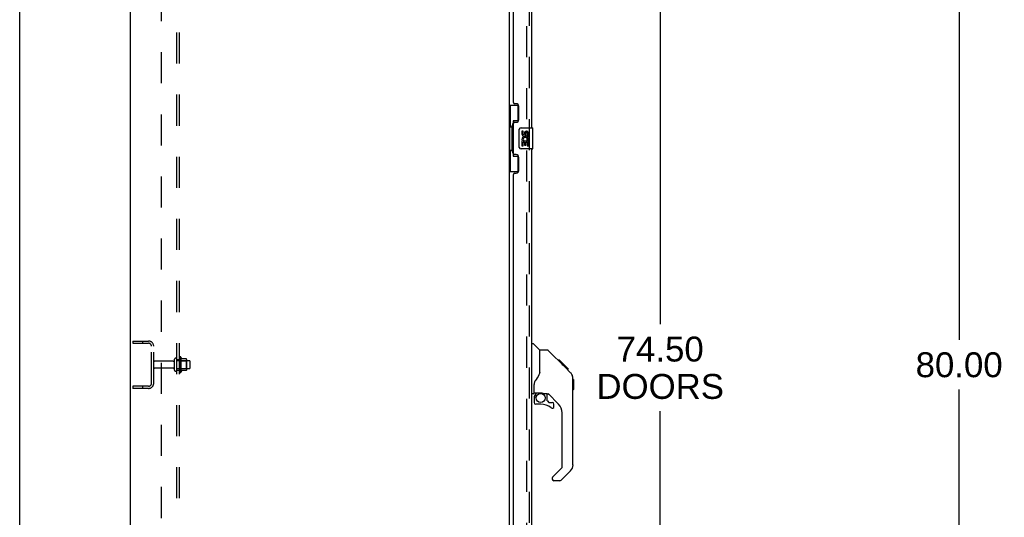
# Model space of a CAD drawing. Header units: inches. Extents: x 0 to 268, y 0 to 174.
# Tile 6 of 79: x 0 to 47, y 81 to 105. Entities that reach past the tile are written whole.
import ezdxf

# ---------------------------------------------------------------- set-up
doc = ezdxf.new("R2010")
doc.units = ezdxf.units.IN
doc.header["$LTSCALE"] = 14.749625
doc.header["$MEASUREMENT"] = 0
doc.linetypes.add('HIDDEN', pattern=[0.2, 0.1, -0.1])
doc.layers.get('0').update_dxf_attribs({"linetype": 'CONTINUOUS'})
for name, color, linetype in [('DEFAULT_2', 8, 'HIDDEN'), ('DIMENSIONS', 7, 'CONTINUOUS'), ('LEFTHAND_DOOR_ASSEMBLY', 7, 'CONTINUOUS'), ('RIGHTHAND_DOOR_ASSEMBLY', 7, 'CONTINUOUS'), ('SUBPANEL', 7, 'CONTINUOUS')]:
    doc.layers.add(name, color=color, linetype=linetype)
doc.styles.get("Standard").update_dxf_attribs({"font": 'arial.ttf'})
doc.dimstyles.new('DIMSTYLE_1', dxfattribs={"dimtxt": 1.183125, "dimasz": 1.5775, "dimexe": 0.09, "dimexo": 0.07, "dimgap": 0.0375, "dimtad": 0, "dimtih": 1, "dimtoh": 1, "dimzin": 4, "dimdsep": 46, "dimtxsty": 'Standard', "dimblk": '_FILLED', "dimblk1": '_FILLED', "dimblk2": '_FILLED', "dimcen": 0.09, "dimadec": 3, "dimazin": 1, "dimtfac": 1, "dimtdec": 3, "dimtofl": 0, "dimtmove": 0, "dimatfit": 3, "dimldrblk": '_FILLED', "dimfxl": 0, "dimtolj": 1, "dimtzin": 4, "dimarcsym": 0})

# ---------------------------------------------------------------- blocks, each defined once
blk = doc.blocks.new('_FILLED')
at = {"color": 0, "linetype": 'ByBlock'}
blk.add_solid([(0, 0), (-1, 0.2), (-1, -0.2)], dxfattribs=at)
blk = doc.blocks.new('*D7')
at = {"layer": 'DIMENSIONS', "color": 2, "linetype": 'Continuous'}
for p, q in [((25.18, 125.526), (31.855, 125.526)), ((30.435, 125.526), (30.435, 90.204)), ((30.435, 51.026), (30.435, 86.064)), ((25.18, 51.026), (31.855, 51.026))]:
    blk.add_line(p, q, dxfattribs=at)
at = {"layer": 'DIMENSIONS', "color": 2, "linetype": 'Continuous', "xscale": 1.5775, "yscale": 1.5775, "zscale": 1.5775}
for p, rotation in [((30.435, 125.526), 90), ((30.435, 51.026), 270)]:
    blk.add_blockref('_FILLED', p, dxfattribs=dict(at, rotation=rotation))
at = {"layer": 'DIMENSIONS', "color": 2, "linetype": 'Continuous', "insert": (30.435, 89.613), "char_height": 1.1831, "width": 6.05197, "attachment_point": 2, "line_spacing_factor": 0.9}
blk.add_mtext('74.50\\PDOORS', dxfattribs=at)
blk = doc.blocks.new('*D15')
at = {"layer": 'DIMENSIONS', "color": 2, "linetype": 'Continuous'}
for p, q in [((46.716, 128.276), (43.22, 128.276)), ((44.64, 128.276), (44.64, 89.46)), ((44.64, 48.276), (44.64, 87.093)), ((46.716, 48.276), (43.22, 48.276))]:
    blk.add_line(p, q, dxfattribs=at)
at = {"layer": 'DIMENSIONS', "color": 2, "linetype": 'Continuous', "xscale": 1.5775, "yscale": 1.5775, "zscale": 1.5775}
for p, rotation in [((44.64, 128.276), 90), ((44.64, 48.276), 270)]:
    blk.add_blockref('_FILLED', p, dxfattribs=dict(at, rotation=rotation))
at = {"layer": 'DIMENSIONS', "color": 2, "linetype": 'Continuous', "insert": (44.64, 88.868), "char_height": 1.1831, "width": 4.13434, "attachment_point": 2, "line_spacing_factor": 0.9}
blk.add_mtext('80.00', dxfattribs=at)

msp = doc.modelspace()

# ---------------------------------------------------------------- linework, layer by layer
at = {"color": 7, "linetype": 'Continuous'}
msp.add_line((0, 0), (0, 173.525), dxfattribs=at)
at = {"color": 3, "linetype": 'Continuous'}
for p, q in [((5.265, 48.38), (5.265, 128.172)), ((23.265, 124.828), (23.265, 51.724))]:
    msp.add_line(p, q, dxfattribs=at)
at = {"layer": 'DEFAULT_2', "color": 8, "linetype": 'HIDDEN'}
for p, q in [((24.077, 125.011), (24.077, 51.542)), ((5.369, 89.401), (5.369, 89.297)), ((5.369, 89.401), (6.122, 89.401)), ((5.839, 89.401), (5.839, 89.297)), ((5.369, 89.297), (6.122, 89.297)), ((6.265, 87.398), (6.265, 89.155)), ((6.369, 87.398), (6.369, 89.155)), ((7.296, 88.441), (6.399, 88.441)), ((7.359, 88.019), (7.359, 88.534)), ((7.469, 88.019), (7.469, 88.534)), ((8.064, 88.464), (7.469, 88.464)), ((7.594, 88.611), (7.594, 87.942)), ((7.614, 88.46), (7.594, 88.48)), ((7.614, 88.46), (7.614, 88.093)), ((7.614, 88.46), (7.91, 88.46)), ((7.664, 88.632), (7.664, 87.921)), ((7.919, 88.554), (7.692, 88.554)), ((7.91, 88.46), (7.93, 88.48)), ((7.91, 88.46), (7.91, 88.093)), ((7.93, 88.532), (7.93, 88.021)), ((8.094, 88.119), (8.094, 88.434)), ((7.296, 88.111), (6.399, 88.111)), ((8.064, 88.089), (7.469, 88.089)), ((7.614, 88.093), (7.594, 88.073)), ((7.614, 88.093), (7.91, 88.093)), ((7.919, 87.999), (7.692, 87.999)), ((7.91, 88.093), (7.93, 88.073)), ((5.369, 87.255), (5.369, 87.151)), ((6.122, 87.255), (5.369, 87.255)), ((6.122, 87.151), (5.369, 87.151)), ((5.839, 87.255), (5.839, 87.151))]:
    msp.add_line(p, q, dxfattribs=at)
for centre, radius, start, end in [((6.122, 89.155), 0.246, 0, 90), ((6.122, 89.155), 0.142, 0, 90), ((6.399, 88.411), 0.03, 90, 180), ((7.296, 88.504), 0.0625, 270, 360), ((7.414, 88.534), 0.055, 360, 180), ((7.632, 88.611), 0.0384, 34.4497, 180), ((7.064, 88.276), 0.698, 23.9679, 30.6631), ((7.71, 88.564), 0.01, 203.9679, 270), ((7.919, 88.544), 0.01, 5.1938, 90), ((7.789, 88.532), 0.141, 0, 5.2081), ((8.064, 88.434), 0.03, 360, 90), ((6.399, 88.141), 0.03, 180, 270), ((7.296, 88.049), 0.0625, 0, 90), ((7.414, 88.019), 0.055, 180, 0), ((7.064, 88.276), 0.698, 329.3369, 336.0321), ((7.71, 87.989), 0.01, 90, 156.0321), ((7.919, 88.009), 0.01, 270, 354.8062), ((7.789, 88.021), 0.141, 354.7919, 360), ((8.064, 88.119), 0.03, 270, 0), ((7.632, 87.942), 0.0384, 180, 325.5503), ((6.122, 87.398), 0.246, 270, 360), ((6.122, 87.398), 0.142, 270, 360)]:
    msp.add_arc(centre, radius, start, end, dxfattribs=at)
at = {"layer": 'LEFTHAND_DOOR_ASSEMBLY', "color": 8, "linetype": 'HIDDEN'}
msp.add_line((24.219, 51.273), (24.219, 125.28), dxfattribs=at)
at = {"layer": 'LEFTHAND_DOOR_ASSEMBLY', "color": 3, "linetype": 'Continuous'}
for p, q in [((24.323, 120.026), (24.323, 99.526)), ((23.469, 100.734), (23.469, 118.819)), ((23.589, 100.674), (23.529, 100.674)), ((23.719, 99.924), (23.719, 100.544)), ((23.469, 98.319), (23.469, 99.734)), ((23.529, 99.794), (23.589, 99.794)), ((23.589, 98.259), (23.529, 98.259)), ((24.323, 98.526), (24.323, 78.026)), ((23.719, 97.509), (23.719, 98.129)), ((23.469, 79.234), (23.469, 97.319)), ((23.529, 97.379), (23.589, 97.379))]:
    msp.add_line(p, q, dxfattribs=at)
at = {"layer": 'LEFTHAND_DOOR_ASSEMBLY', "color": 7, "linetype": 'Continuous'}
for p, q in [((23.265, 100.601), (23.705, 100.601)), ((23.304, 100.601), (23.304, 99.576)), ((23.669, 100.601), (23.669, 99.822)), ((23.442, 99.866), (23.442, 98.186)), ((23.669, 99.866), (23.442, 99.866)), ((23.282, 99.576), (23.282, 98.476)), ((23.282, 99.576), (23.405, 99.576)), ((23.405, 99.607), (23.405, 99.627)), ((23.405, 98.476), (23.405, 99.576)), ((23.728, 98.626), (23.728, 99.426)), ((23.828, 99.526), (24.368, 99.526)), ((23.865, 99.372), (23.865, 99.236)), ((23.928, 99.372), (23.865, 99.372)), ((23.928, 99.236), (23.928, 99.372)), ((23.993, 99.298), (23.993, 99.229)), ((24.054, 99.236), (24.054, 99.278)), ((24.117, 99.278), (24.117, 99.142)), ((24.18, 99.142), (24.18, 99.278)), ((24.383, 98.541), (24.383, 99.511)), ((23.865, 98.911), (23.865, 98.681)), ((23.884, 98.911), (23.865, 98.911)), ((23.918, 98.911), (23.945, 98.93)), ((23.918, 98.911), (24.18, 98.911)), ((23.928, 98.681), (23.928, 98.848)), ((23.928, 98.848), (23.993, 98.848)), ((23.993, 98.848), (23.993, 98.712)), ((24.054, 98.712), (24.054, 98.848)), ((24.054, 98.848), (24.117, 98.848)), ((24.109, 98.947), (24.167, 98.922)), ((24.117, 99.142), (24.18, 99.142)), ((24.117, 98.848), (24.117, 98.681)), ((24.18, 98.681), (24.18, 98.911)), ((23.282, 98.476), (23.405, 98.476)), ((23.304, 98.476), (23.304, 97.451)), ((23.405, 98.426), (23.405, 98.446)), ((24.368, 98.526), (23.828, 98.526)), ((23.865, 98.681), (23.928, 98.681)), ((23.993, 98.712), (24.054, 98.712)), ((24.117, 98.681), (24.18, 98.681)), ((23.442, 98.186), (23.669, 98.186)), ((23.669, 98.231), (23.669, 97.451)), ((23.265, 97.451), (23.705, 97.451)), ((24.323, 89.28), (24.385, 89.28)), ((24.711, 88.971), (24.413, 89.269)), ((25.077, 88.965), (24.716, 88.965)), ((24.716, 87.861), (24.716, 88.965)), ((25.898, 88.177), (25.133, 88.942)), ((25.654, 88.488), (25.588, 88.488)), ((25.662, 88.481), (25.595, 88.481)), ((25.672, 88.471), (25.605, 88.471)), ((25.678, 88.464), (25.611, 88.464)), ((25.686, 88.456), (25.619, 88.456)), ((25.706, 88.437), (25.639, 88.437)), ((25.654, 88.488), (25.981, 88.161)), ((25.728, 88.414), (25.661, 88.414)), ((25.752, 88.391), (25.685, 88.391)), ((25.775, 88.367), (25.708, 88.367)), ((25.799, 88.343), (25.732, 88.343)), ((25.823, 88.32), (25.756, 88.32)), ((25.815, 88.26), (25.772, 88.304)), ((25.845, 88.297), (25.778, 88.297)), ((25.865, 88.277), (25.798, 88.277)), ((25.882, 88.26), (25.816, 88.26)), ((25.896, 88.247), (25.829, 88.247)), ((25.9, 88.243), (25.833, 88.243)), ((25.902, 88.241), (25.835, 88.241)), ((25.902, 88.24), (25.835, 88.24)), ((25.903, 88.239), (25.836, 88.239)), ((25.905, 88.237), (25.838, 88.237)), ((25.91, 88.232), (25.843, 88.232)), ((25.916, 88.227), (25.849, 88.227)), ((25.929, 88.213), (25.863, 88.213)), ((25.898, 88.177), (25.871, 88.204)), ((25.945, 88.198), (25.878, 88.198)), ((25.952, 88.19), (25.885, 88.19)), ((25.959, 88.183), (25.892, 88.183)), ((25.898, 88.177), (26.176, 87.899)), ((25.971, 88.171), (25.904, 88.171)), ((25.976, 88.166), (25.91, 88.166)), ((25.98, 88.163), (25.913, 88.163)), ((25.981, 88.161), (25.914, 88.161)), ((25.981, 88.161), (25.914, 88.161)), ((25.982, 88.161), (25.915, 88.161)), ((26.07, 88.072), (25.982, 88.161)), ((25.999, 88.076), (26.066, 88.076)), ((26.068, 88.075), (26.001, 88.075)), ((26.07, 88.072), (26.003, 88.072)), ((24.716, 87.923), (24.695, 87.866)), ((26.291, 87.621), (26.29, 87.651)), ((26.291, 83.518), (26.291, 87.621)), ((26.311, 87.57), (26.291, 87.59)), ((26.311, 87.57), (26.311, 87.094)), ((24.441, 86.938), (24.441, 87.345)), ((26.311, 87.094), (26.291, 87.074)), ((24.401, 86.899), (24.323, 86.899)), ((24.441, 86.721), (24.441, 86.483)), ((24.46, 86.94), (24.756, 86.94)), ((24.498, 86.86), (24.578, 86.94)), ((24.505, 86.854), (24.501, 86.857)), ((24.508, 86.85), (24.505, 86.854)), ((24.513, 86.846), (24.508, 86.85)), ((25.029, 86.899), (24.941, 86.899)), ((25.071, 86.567), (25.071, 86.894)), ((25.074, 86.559), (25.146, 86.487)), ((25.606, 86.402), (25.105, 86.904)), ((24.756, 86.405), (24.52, 86.405)), ((25.154, 86.483), (25.307, 86.483)), ((25.386, 86.285), (25.386, 86.405)), ((25.779, 83.433), (25.779, 85.985)), ((25.321, 82.942), (25.756, 83.377)), ((25.307, 82.908), (25.307, 82.843)), ((26.176, 83.24), (25.724, 82.788)), ((25.668, 82.765), (25.386, 82.765))]:
    msp.add_line(p, q, dxfattribs=at)
for points in [[(23.442, 99.843), (23.442, 99.839), (23.442, 99.836), (23.443, 99.832), (23.445, 99.827), (23.446, 99.823), (23.448, 99.817), (23.451, 99.812), (23.454, 99.806), (23.457, 99.8), (23.461, 99.793), (23.465, 99.785), (23.47, 99.777), (23.475, 99.769), (23.478, 99.765)], [(23.728, 99.426), (23.728, 99.433), (23.729, 99.439), (23.73, 99.445), (23.731, 99.451), (23.732, 99.457), (23.734, 99.463)], [(23.478, 98.287), (23.475, 98.284), (23.47, 98.276), (23.465, 98.268), (23.461, 98.26), (23.457, 98.253), (23.454, 98.247), (23.451, 98.241), (23.448, 98.235), (23.446, 98.23), (23.445, 98.226), (23.443, 98.221), (23.442, 98.217), (23.442, 98.214), (23.442, 98.21)], [(23.734, 98.59), (23.732, 98.596), (23.731, 98.602), (23.73, 98.608), (23.729, 98.614), (23.728, 98.62), (23.728, 98.626)], [(25.133, 88.942), (25.126, 88.949), (25.117, 88.955), (25.108, 88.959), (25.098, 88.963), (25.088, 88.965), (25.077, 88.965)], [(25.871, 88.204), (25.858, 88.217), (25.815, 88.26)], [(24.494, 87.515), (24.483, 87.498), (24.468, 87.47), (24.455, 87.437), (24.447, 87.403), (24.442, 87.369), (24.441, 87.345)], [(24.695, 87.866), (24.665, 87.797), (24.629, 87.726), (24.587, 87.654), (24.539, 87.581), (24.494, 87.515)], [(26.291, 87.621), (26.29, 87.651), (26.285, 87.692), (26.275, 87.732), (26.261, 87.771), (26.244, 87.809), (26.222, 87.844), (26.197, 87.876), (26.176, 87.899)], [(24.513, 86.846), (24.503, 86.836), (24.495, 86.825), (24.487, 86.813), (24.48, 86.801), (24.474, 86.789), (24.47, 86.776), (24.466, 86.762), (24.463, 86.749), (24.461, 86.735), (24.461, 86.721)], [(24.501, 86.857), (24.5, 86.859), (24.499, 86.859), (24.499, 86.86), (24.498, 86.86)], [(24.756, 86.94), (24.764, 86.94), (24.783, 86.939), (24.803, 86.936), (24.824, 86.932), (24.843, 86.928), (24.861, 86.923), (24.877, 86.917), (24.891, 86.912), (24.903, 86.908), (24.914, 86.904), (24.923, 86.901), (24.931, 86.9), (24.939, 86.899), (24.941, 86.899)]]:
    msp.add_lwpolyline(points, dxfattribs=at)
msp.add_circle((24.756, 86.7), 0.217, dxfattribs=at)
at = {"layer": 'LEFTHAND_DOOR_ASSEMBLY', "color": 3, "linetype": 'Continuous'}
for centre, radius, start, end in [((23.529, 100.734), 0.06, 180, 270), ((23.589, 100.544), 0.13, 0, 90), ((23.529, 99.734), 0.06, 90, 180), ((23.589, 99.924), 0.13, 270, 360), ((23.529, 98.319), 0.06, 180, 270), ((23.589, 98.129), 0.13, 0, 90), ((23.529, 97.319), 0.06, 90, 180), ((23.589, 97.509), 0.13, 270, 360)]:
    msp.add_arc(centre, radius, start, end, dxfattribs=at)
at = {"layer": 'LEFTHAND_DOOR_ASSEMBLY', "color": 7, "linetype": 'Continuous'}
for centre, radius, start, end in [((23.828, 99.426), 0.1, 90, 158.7946), ((23.96, 99.236), 0.0943, 180, 360), ((23.96, 99.236), 0.0314, 180, 261.2295), ((23.959, 99.241), 0.0362, 263.4285, 341.7628), ((24.085, 99.278), 0.0943, 68.6999, 167.4338), ((24.085, 99.278), 0.0314, 0, 180.0485), ((24.085, 99.278), 0.0943, 0, 68.6704), ((24.368, 99.511), 0.015, 0, 90), ((24.019, 98.984), 0.154, 161.4199, 206.1963), ((24.023, 98.984), 0.157, 336.5966, 161.8791), ((24.023, 98.984), 0.157, 205.737, 207.8532), ((24.023, 98.984), 0.0943, 336.5966, 215.1122), ((23.828, 98.626), 0.1, 201.205, 270), ((24.368, 98.541), 0.015, 270, 360), ((24.385, 89.241), 0.0394, 45, 90), ((24.697, 88.957), 0.0197, 0, 45), ((25.858, 87.605), 0.433, 42.2386, 42.7273), ((24.401, 86.938), 0.0394, 270, 360), ((24.46, 86.96), 0.0197, 180, 270), ((24.638, 86.721), 0.197, 135, 180), ((25.029, 86.702), 0.197, 45, 90), ((25.083, 86.567), 0.0118, 180, 225), ((24.52, 86.483), 0.0787, 180, 270), ((24.756, 85.617), 0.787, 50.4788, 90), ((25.154, 86.495), 0.0118, 225, 270), ((25.307, 86.285), 0.0787, 230.4788, 360), ((25.307, 86.405), 0.0787, 0, 90), ((25.189, 85.985), 0.591, 0, 45), ((25.701, 83.433), 0.0787, 315, 360), ((25.898, 83.518), 0.394, 315, 360), ((25.354, 82.908), 0.0472, 135, 180), ((25.386, 82.843), 0.0787, 180, 270), ((25.668, 82.843), 0.0787, 270, 315)]:
    msp.add_arc(centre, radius, start, end, dxfattribs=at)
for centre, start_param, end_param in [((23.509, 99.617), 0.699287, 1.51401), ((23.509, 99.617), -4.655602, -3.84088), ((23.509, 98.436), 0.699287, 1.51401), ((23.509, 98.436), -4.655602, -3.84088)]:
    msp.add_ellipse(centre, major_axis=(0, 0.18), ratio=0.579493, start_param=start_param, end_param=end_param, dxfattribs=at)
at = {"layer": 'RIGHTHAND_DOOR_ASSEMBLY', "color": 8, "linetype": 'HIDDEN'}
msp.add_line((24.219, 51.273), (24.219, 125.28), dxfattribs=at)
at = {"layer": 'SUBPANEL', "color": 8, "linetype": 'HIDDEN'}
for p, q in [((7.469, 52.433), (7.469, 124.12)), ((7.594, 52.433), (7.594, 124.12)), ((6.719, 117.87), (6.719, 58.683)), ((7.469, 88.526), (7.594, 88.526)), ((7.469, 88.026), (7.594, 88.026))]:
    msp.add_line(p, q, dxfattribs=at)

# ---------------------------------------------------------------- dimensions: what is measured, and where the dimension line sits
at = {"layer": 'DIMENSIONS', "color": 2, "linetype": 'Continuous'}
dim = msp.add_linear_dim(base=(44.64, 128.276), p1=(46.786, 48.276), p2=(46.786, 128.276), angle=90, dimstyle='DIMSTYLE_1', dxfattribs=at)
dim.commit()
dim.dimension.update_dxf_attribs({"geometry": '*D15', "text_midpoint": (44.633, 88.27), "dimtype": 160})
dim = msp.add_linear_dim(base=(30.435, 51.026), p1=(25.11, 125.526), p2=(25.11, 51.026), angle=270, text='<>\\PDOORS', dimstyle='DIMSTYLE_1', dxfattribs=at)
dim.commit()
dim.dimension.update_dxf_attribs({"geometry": '*D7', "text_midpoint": (30.435, 88.134), "dimtype": 160})

doc.saveas('drawing.dxf')
